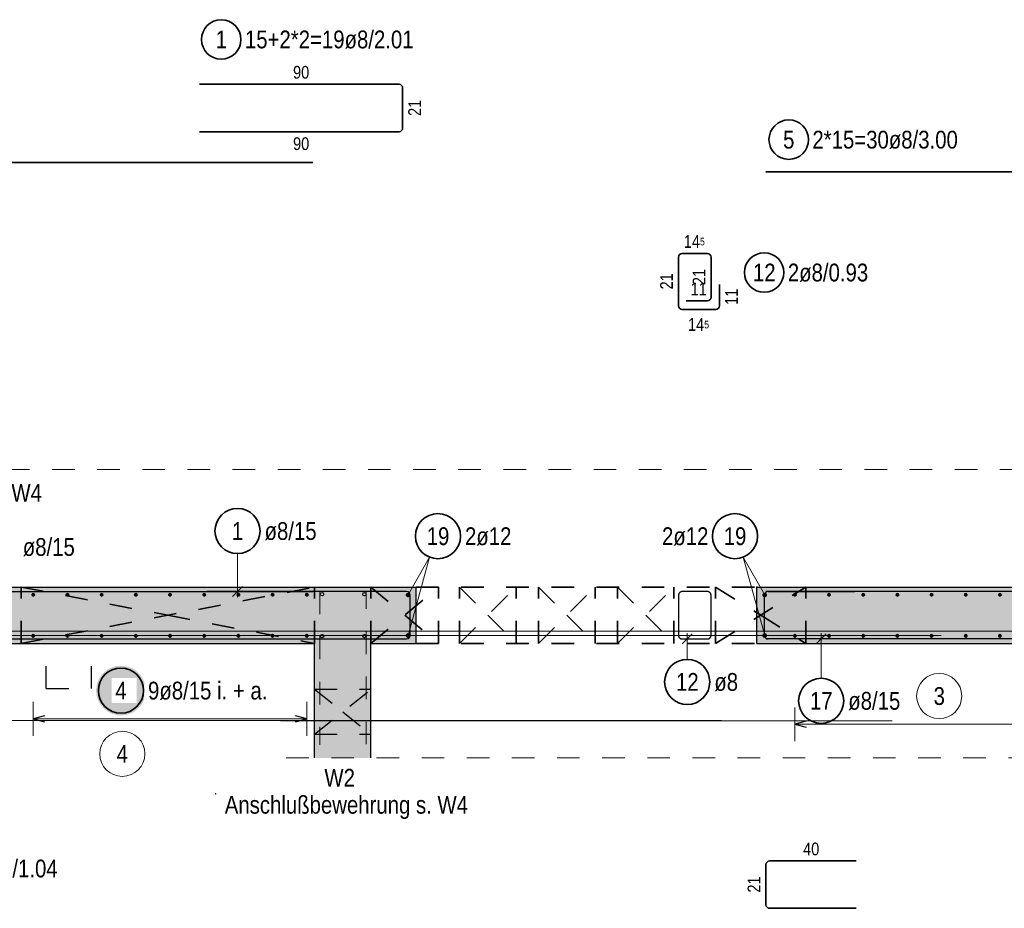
# Model space of a CAD drawing. Header units: millimetres. Extents: x -4.8 to 43.1, y -12 to 21.7.
# Tile 29 of 42: x 13.8 to 18.2, y 11 to 14.9. Entities that reach past the tile are written whole.
import ezdxf

# ---------------------------------------------------------------- set-up
doc = ezdxf.new("R2010")
doc.units = ezdxf.units.MM
doc.linetypes.add('DOT', pattern=[0.25, 0, -0.25])
doc.linetypes.add('HIDDEN', pattern=[0.375, 0.25, -0.125])
doc.layers.add('Achsen', color=7, linetype='Continuous', lineweight=20)
doc.layers.add('nplo Bewehrung', color=7, linetype='Continuous', lineweight=20)
doc.styles.add('Arial Narrow', font='ARIALN.TTF')

msp = doc.modelspace()

# ---------------------------------------------------------------- hatches: boundary and pattern name
at = {"lineweight": 13, "true_color": 0xd7ffd7}
for points in [[(11.123229, 12.133749), (15.560882, 12.133749), (15.560882, 12.383749), (11.123229, 12.383749)], [(20.15047, 12.133749), (20.15047, 12.383749), (17.070882, 12.383749), (17.070882, 12.133749)], [(15.110882, 11.626963), (15.360882, 11.626963), (15.360882, 12.133749), (15.110882, 12.133749)]]:
    msp.add_hatch(color=254, dxfattribs=at).paths.add_polyline_path(points)
at = {"lineweight": 25, "true_color": 0xffffff}
msp.add_hatch(color=7, dxfattribs=at).paths.add_polyline_path([(14.363171, 11.925), (14.363104, 11.928839), (14.362903, 11.932673), (14.362568, 11.936498), (14.362101, 11.940309), (14.3615, 11.944101), (14.360767, 11.94787), (14.359904, 11.951611), (14.35891, 11.95532), (14.357787, 11.958992), (14.356537, 11.962622), (14.355161, 11.966207), (14.353661, 11.969741), (14.352038, 11.973221), (14.350295, 11.976642), (14.348434, 11.98), (14.346456, 11.983291), (14.344365, 11.986511), (14.342163, 11.989656), (14.339852, 11.992723), (14.337436, 11.995707), (14.334917, 11.998604), (14.332298, 12.001412), (14.329584, 12.004127), (14.326775, 12.006746), (14.323878, 12.009265), (14.320894, 12.011681), (14.317827, 12.013992), (14.314682, 12.016194), (14.311462, 12.018285), (14.308171, 12.020263), (14.304813, 12.022124), (14.301392, 12.023867), (14.297912, 12.02549), (14.294378, 12.02699), (14.290793, 12.028366), (14.287163, 12.029616), (14.283491, 12.030739), (14.279782, 12.031733), (14.276041, 12.032596), (14.272272, 12.033329), (14.26848, 12.033929), (14.264669, 12.034397), (14.260844, 12.034732), (14.25701, 12.034933), (14.253171, 12.035), (14.249332, 12.034933), (14.245498, 12.034732), (14.241673, 12.034397), (14.237862, 12.033929), (14.23407, 12.033329), (14.230301, 12.032596), (14.22656, 12.031733), (14.222851, 12.030739), (14.219179, 12.029616), (14.215549, 12.028366), (14.211964, 12.02699), (14.20843, 12.02549), (14.20495, 12.023867), (14.201529, 12.022124), (14.198171, 12.020263), (14.19488, 12.018285), (14.19166, 12.016194), (14.188515, 12.013992), (14.185448, 12.011681), (14.182464, 12.009265), (14.179567, 12.006746), (14.176759, 12.004127), (14.174044, 12.001412), (14.171425, 11.998604), (14.168906, 11.995707), (14.16649, 11.992723), (14.164179, 11.989656), (14.161977, 11.986511), (14.159886, 11.983291), (14.157908, 11.98), (14.156047, 11.976642), (14.154304, 11.973221), (14.152681, 11.969741), (14.151181, 11.966207), (14.149805, 11.962622), (14.148555, 11.958992), (14.147432, 11.95532), (14.146439, 11.951611), (14.145575, 11.94787), (14.144842, 11.944101), (14.144242, 11.940309), (14.143774, 11.936498), (14.143439, 11.932673), (14.143238, 11.928839), (14.143171, 11.925), (14.143238, 11.921161), (14.143439, 11.917327), (14.143774, 11.913502), (14.144242, 11.909691), (14.144842, 11.905899), (14.145575, 11.90213), (14.146439, 11.898389), (14.147432, 11.89468), (14.148555, 11.891008), (14.149805, 11.887378), (14.151181, 11.883793), (14.152681, 11.880259), (14.154304, 11.876779), (14.156047, 11.873358), (14.157908, 11.87), (14.159886, 11.866709), (14.161977, 11.863489), (14.164179, 11.860344), (14.16649, 11.857277), (14.168906, 11.854293), (14.171425, 11.851396), (14.174044, 11.848588), (14.176759, 11.845873), (14.179567, 11.843254), (14.182464, 11.840735), (14.185448, 11.838319), (14.188515, 11.836008), (14.19166, 11.833806), (14.19488, 11.831715), (14.198171, 11.829737), (14.201529, 11.827876), (14.20495, 11.826133), (14.20843, 11.82451), (14.211964, 11.82301), (14.215549, 11.821634), (14.219179, 11.820384), (14.222851, 11.819261), (14.22656, 11.818267), (14.230301, 11.817404), (14.23407, 11.816671), (14.237862, 11.816071), (14.241673, 11.815603), (14.245498, 11.815268), (14.249332, 11.815067), (14.253171, 11.815), (14.25701, 11.815067), (14.260844, 11.815268), (14.264669, 11.815603), (14.26848, 11.816071), (14.272272, 11.816671), (14.276041, 11.817404), (14.279782, 11.818267), (14.283491, 11.819261), (14.287163, 11.820384), (14.290793, 11.821634), (14.294378, 11.82301), (14.297912, 11.82451), (14.301392, 11.826133), (14.304813, 11.827876), (14.308171, 11.829737), (14.311462, 11.831715), (14.314682, 11.833806), (14.317827, 11.836008), (14.320894, 11.838319), (14.323878, 11.840735), (14.326775, 11.843254), (14.329584, 11.845873), (14.332298, 11.848588), (14.334917, 11.851396), (14.337436, 11.854293), (14.339852, 11.857277), (14.342163, 11.860344), (14.344365, 11.863489), (14.346456, 11.866709), (14.348434, 11.87), (14.350295, 11.873358), (14.352038, 11.876779), (14.353661, 11.880259), (14.355161, 11.883793), (14.356537, 11.887378), (14.357787, 11.891008), (14.35891, 11.89468), (14.359904, 11.898389), (14.360767, 11.90213), (14.3615, 11.905899), (14.362101, 11.909691), (14.362568, 11.913502), (14.362903, 11.917327)])

# ---------------------------------------------------------------- linework, layer by layer
at = {"color": 2, "linetype": 'Continuous', "lineweight": 35}
for p, q in [((15.485414, 14.611611), (14.601414, 14.611611)), ((15.501414, 14.417611), (15.501414, 14.595611)), ((14.601414, 14.401611), (15.485414, 14.401611)), ((11.123129, 14.264895), (15.103129, 14.264895)), ((20.110369, 14.223988), (17.110782, 14.223988)), ((16.723936, 13.845829), (16.723936, 13.630378)), ((16.852088, 13.861829), (16.739936, 13.861829)), ((16.868088, 13.667878), (16.868088, 13.845829)), ((16.905588, 13.630378), (16.905588, 13.724378)), ((16.739936, 13.614378), (16.889588, 13.614378)), ((16.758088, 13.651878), (16.852088, 13.651878)), ((17.127558, 11.170127), (17.511558, 11.170127)), ((17.111558, 10.976275), (17.111558, 11.154127)), ((17.511558, 10.960275), (17.127558, 10.960275))]:
    msp.add_line(p, q, dxfattribs=at)
at = {"color": 5, "linetype": 'HIDDEN', "lineweight": 18, "ltscale": 0.25}
for p, q in [((10.748229, 12.904906), (20.965133, 12.904906)), ((14.985882, 11.626963), (20.965133, 11.626963))]:
    msp.add_line(p, q, dxfattribs=at)
at = {"color": 5, "linetype": 'Continuous', "lineweight": 18}
for p, q in [((14.76952, 12.532051), (14.76952, 12.338945)), ((16.762538, 12.063369), (16.762538, 12.178798)), ((17.356024, 11.979752), (17.356024, 12.178749)), ((13.864765, 11.875), (13.864765, 11.725)), ((15.076764, 11.725), (15.076764, 11.875)), ((15.076764, 11.8), (13.864765, 11.8))]:
    msp.add_line(p, q, dxfattribs=at)
at = {"color": 3, "linetype": 'Continuous', "lineweight": 25}
for p, q in [((11.12378, 12.363749), (15.10378, 12.363749)), ((13.323229, 12.383749), (15.560882, 12.383749)), ((15.519122, 12.363945), (14.635122, 12.363945)), ((14.747423, 12.341848), (14.791618, 12.386042)), ((15.535122, 12.169945), (15.535122, 12.347945)), ((15.560882, 12.133749), (15.560882, 12.383749)), ((17.070882, 12.383749), (20.15047, 12.383749)), ((17.070882, 12.133749), (17.070882, 12.383749)), ((20.11057, 12.363749), (17.110982, 12.363749)), ((17.120615, 12.363601), (17.504615, 12.363601)), ((17.104615, 12.169749), (17.104615, 12.347601)), ((16.784635, 12.175895), (16.740441, 12.131701)), ((17.378121, 12.175846), (17.333926, 12.131652)), ((11.123229, 12.133749), (15.110882, 12.133749)), ((11.12378, 12.153749), (15.10378, 12.153749)), ((14.635122, 12.153945), (15.519122, 12.153945)), ((15.110882, 11.626963), (15.110882, 12.133749)), ((15.360882, 12.133749), (15.560882, 12.133749)), ((15.360882, 11.626963), (15.360882, 12.133749)), ((17.070882, 12.133749), (20.15047, 12.133749)), ((20.11047, 12.153749), (17.110882, 12.153749)), ((17.504615, 12.153749), (17.120615, 12.153749)), ((13.914765, 11.813397), (13.864765, 11.8)), ((13.864765, 11.8), (13.914765, 11.786603)), ((15.076764, 11.8), (15.026764, 11.813397)), ((15.026764, 11.786603), (15.076764, 11.8))]:
    msp.add_line(p, q, dxfattribs=at)
at = {"color": 2, "linetype": 'DOT', "lineweight": 35, "ltscale": 0.25}
for p, q in [((13.810764, 12.133749), (13.810764, 12.383749)), ((15.110764, 12.133749), (15.110764, 12.383749)), ((15.360882, 12.133749), (15.360882, 12.383749)), ((15.560882, 12.383749), (17.070882, 12.383749)), ((15.660882, 12.133749), (15.660882, 12.383749)), ((15.753933, 12.133749), (15.753933, 12.383749)), ((16.003933, 12.133749), (16.003933, 12.383749)), ((16.103936, 12.133749), (16.103936, 12.383749)), ((16.353936, 12.133749), (16.353936, 12.383749)), ((16.453936, 12.133749), (16.453936, 12.383749)), ((16.703936, 12.133749), (16.703936, 12.383749)), ((16.888088, 12.133749), (16.888088, 12.383749)), ((17.288088, 12.133749), (17.288088, 12.383749)), ((15.560882, 12.133749), (17.070882, 12.133749))]:
    msp.add_line(p, q, dxfattribs=at)
at = {"color": 10, "linetype": 'HIDDEN', "ltscale": 0.25}
msp.add_line((15.339539, 12.363777), (15.134737, 12.363777), dxfattribs=at)
at = {"color": 3, "linetype": 'HIDDEN', "lineweight": 25}
for p, q in [((16.852088, 12.363749), (16.739936, 12.363749)), ((16.723936, 12.347749), (16.723936, 12.169798)), ((16.868088, 12.169798), (16.868088, 12.347749)), ((16.868088, 12.169798), (16.868088, 12.263798)), ((16.739936, 12.153798), (16.852088, 12.153798)), ((16.758088, 12.153798), (16.852088, 12.153798))]:
    msp.add_line(p, q, dxfattribs=at)
at = {"color": 9, "linetype": 'Continuous', "lineweight": 0}
msp.add_line((17.35047, 12.187749), (20.13047, 12.187749), dxfattribs=at)
at = {"color": 3, "linetype": 'DOT', "lineweight": 25, "ltscale": 0.25}
for p, q in [((13.922096, 11.933749), (13.922096, 12.133749)), ((14.122096, 11.933749), (14.122096, 12.133749)), ((13.922096, 11.933749), (14.122096, 11.933749)), ((15.110882, 11.931242), (15.360715, 11.931242)), ((15.360715, 11.731242), (15.360715, 11.931242)), ((15.110882, 11.731242), (15.360715, 11.731242))]:
    msp.add_line(p, q, dxfattribs=at)
at = {"color": 2, "linetype": 'Continuous', "lineweight": 35}
for centre, radius in [((14.697591, 14.810364), 0.0875), ((17.212259, 14.366298), 0.0875), ((17.103326, 13.777478), 0.0875), ((14.76952, 12.632051), 0.1), ((16.762538, 11.963369), 0.1), ((14.253171, 11.925), 0.1), ((17.356024, 11.879752), 0.1)]:
    msp.add_circle(centre, radius, dxfattribs=at)
at = {"color": 4, "linetype": 'Continuous', "lineweight": 50}
for centre, radius in [((13.864765, 12.349749), 0.004), ((13.864765, 12.349749), 0.004), ((13.864765, 12.349749), 0.0036), ((13.864765, 12.349749), 0.0028), ((13.864765, 12.349749), 0.002), ((13.864765, 12.349749), 0.0012), ((13.864765, 12.349749), 0.0004), ((14.016265, 12.349749), 0.004), ((14.016265, 12.349749), 0.004), ((14.016265, 12.349749), 0.0036), ((14.016265, 12.349749), 0.0028), ((14.016265, 12.349749), 0.002), ((14.016265, 12.349749), 0.0012), ((14.016265, 12.349749), 0.0004), ((14.167765, 12.349749), 0.004), ((14.167765, 12.349749), 0.004), ((14.167765, 12.349749), 0.0036), ((14.167765, 12.349749), 0.0028), ((14.167765, 12.349749), 0.002), ((14.167765, 12.349749), 0.0012), ((14.167765, 12.349749), 0.0004), ((14.319265, 12.349749), 0.004), ((14.319265, 12.349749), 0.004), ((14.319265, 12.349749), 0.0036), ((14.319265, 12.349749), 0.0028), ((14.319265, 12.349749), 0.002), ((14.319265, 12.349749), 0.0012), ((14.319265, 12.349749), 0.0004), ((14.470765, 12.349749), 0.004), ((14.470765, 12.349749), 0.004), ((14.470765, 12.349749), 0.0036), ((14.470765, 12.349749), 0.0028), ((14.470765, 12.349749), 0.002), ((14.470765, 12.349749), 0.0012), ((14.470765, 12.349749), 0.0004), ((14.622265, 12.349749), 0.004), ((14.622265, 12.349749), 0.004), ((14.622265, 12.349749), 0.0036), ((14.622265, 12.349749), 0.0028), ((14.622265, 12.349749), 0.002), ((14.622265, 12.349749), 0.0012), ((14.622265, 12.349749), 0.0004), ((14.773764, 12.349749), 0.004), ((14.773764, 12.349749), 0.004), ((14.773764, 12.349749), 0.0036), ((14.773764, 12.349749), 0.0028), ((14.773764, 12.349749), 0.002), ((14.773764, 12.349749), 0.0012), ((14.773764, 12.349749), 0.0004), ((14.925264, 12.349749), 0.004), ((14.925264, 12.349749), 0.004), ((14.925264, 12.349749), 0.0036), ((14.925264, 12.349749), 0.0028), ((14.925264, 12.349749), 0.002), ((14.925264, 12.349749), 0.0012), ((14.925264, 12.349749), 0.0004), ((15.076764, 12.349749), 0.004), ((15.076764, 12.349749), 0.004), ((15.076764, 12.349749), 0.0036), ((15.076764, 12.349749), 0.0028), ((15.076764, 12.349749), 0.002), ((15.076764, 12.349749), 0.0012), ((15.076764, 12.349749), 0.0004), ((13.864765, 12.167798), 0.004), ((13.864765, 12.167798), 0.004), ((13.864765, 12.167798), 0.0036), ((13.864765, 12.167798), 0.0028), ((13.864765, 12.167798), 0.002), ((13.864765, 12.167798), 0.0012), ((13.864765, 12.167798), 0.0004), ((14.016265, 12.167798), 0.004), ((14.016265, 12.167798), 0.004), ((14.016265, 12.167798), 0.0036), ((14.016265, 12.167798), 0.0028), ((14.016265, 12.167798), 0.002), ((14.016265, 12.167798), 0.0012), ((14.016265, 12.167798), 0.0004), ((14.167765, 12.167798), 0.004), ((14.167765, 12.167798), 0.004), ((14.167765, 12.167798), 0.0036), ((14.167765, 12.167798), 0.0028), ((14.167765, 12.167798), 0.002), ((14.167765, 12.167798), 0.0012), ((14.167765, 12.167798), 0.0004), ((14.319265, 12.167798), 0.004), ((14.319265, 12.167798), 0.004), ((14.319265, 12.167798), 0.0036), ((14.319265, 12.167798), 0.0028), ((14.319265, 12.167798), 0.002), ((14.319265, 12.167798), 0.0012), ((14.319265, 12.167798), 0.0004), ((14.470765, 12.167798), 0.004), ((14.470765, 12.167798), 0.004), ((14.470765, 12.167798), 0.0036), ((14.470765, 12.167798), 0.0028), ((14.470765, 12.167798), 0.002), ((14.470765, 12.167798), 0.0012), ((14.470765, 12.167798), 0.0004), ((14.622265, 12.167798), 0.004), ((14.622265, 12.167798), 0.004), ((14.622265, 12.167798), 0.0036), ((14.622265, 12.167798), 0.0028), ((14.622265, 12.167798), 0.002), ((14.622265, 12.167798), 0.0012), ((14.622265, 12.167798), 0.0004), ((14.773764, 12.167798), 0.004), ((14.773764, 12.167798), 0.004), ((14.773764, 12.167798), 0.0036), ((14.773764, 12.167798), 0.0028), ((14.773764, 12.167798), 0.002), ((14.773764, 12.167798), 0.0012), ((14.773764, 12.167798), 0.0004), ((14.925264, 12.167798), 0.004), ((14.925264, 12.167798), 0.004), ((14.925264, 12.167798), 0.0036), ((14.925264, 12.167798), 0.0028), ((14.925264, 12.167798), 0.002), ((14.925264, 12.167798), 0.0012), ((14.925264, 12.167798), 0.0004), ((15.076764, 12.167798), 0.004), ((15.076764, 12.167798), 0.004), ((15.076764, 12.167798), 0.0036), ((15.076764, 12.167798), 0.0028), ((15.076764, 12.167798), 0.002), ((15.076764, 12.167798), 0.0012), ((15.076764, 12.167798), 0.0004)]:
    msp.add_circle(centre, radius, dxfattribs=at)
at = {"color": 10, "linetype": 'Continuous'}
for centre in [(15.14419, 12.352325), (15.331932, 12.352325), (15.14419, 12.166424), (15.331932, 12.166424)]:
    msp.add_circle(centre, 0.0075, dxfattribs=at)
at = {"color": 9, "linetype": 'Continuous', "lineweight": 0}
for centre, radius in [((17.070982, 12.383749), 0.00111), ((17.285717, 12.383749), 0.00111), ((17.285717, 12.133749), 0.00111), ((14.259102, 11.644818), 0.1), ((14.673029, 11.467855), 0.00111)]:
    msp.add_circle(centre, radius, dxfattribs=at)
at = {"color": 2, "linetype": 'Continuous', "lineweight": 35}
for centre, start, end in [((15.485414, 14.595611), 0, 90), ((15.485414, 14.417611), 270, 0), ((16.739936, 13.845829), 90, 180), ((16.852088, 13.845829), 0, 90), ((16.852088, 13.667878), 270, 0), ((16.739936, 13.630378), 180, 270), ((16.889588, 13.630378), 270, 0), ((17.127558, 11.154127), 90, 180), ((17.127558, 10.976275), 180, 270)]:
    msp.add_arc(centre, 0.016, start, end, dxfattribs=at)
at = {"color": 3, "linetype": 'Continuous', "lineweight": 25}
for centre, start, end in [((15.519122, 12.347945), 0, 90), ((17.120615, 12.347601), 90, 180), ((15.519122, 12.169945), 270, 0), ((17.120615, 12.169749), 180, 270)]:
    msp.add_arc(centre, 0.016, start, end, dxfattribs=at)
at = {"color": 3, "linetype": 'HIDDEN', "lineweight": 25}
for centre, start, end in [((16.739936, 12.347749), 90, 180), ((16.852088, 12.347749), 0, 90), ((16.739936, 12.169798), 180, 270), ((16.852088, 12.169798), 270, 0), ((16.852088, 12.169798), 270, 0)]:
    msp.add_arc(centre, 0.016, start, end, dxfattribs=at)
at = {"layer": 'Achsen', "color": 5, "linetype": 'Continuous', "lineweight": 18}
for p, q in [((15.525882, 12.348749), (15.620694, 12.516265)), ((15.525882, 12.168749), (15.620694, 12.516265)), ((17.105882, 12.348749), (17.01107, 12.516265)), ((17.105882, 12.168749), (17.01107, 12.516265)), ((17.239719, 11.85081), (17.239719, 11.70081)), ((20.11657, 11.77581), (17.239719, 11.77581))]:
    msp.add_line(p, q, dxfattribs=at)
at = {"layer": 'Achsen', "color": 2, "linetype": 'DOT', "lineweight": 35, "ltscale": 0.25}
for p, q in [((13.810764, 12.133798), (15.110764, 12.383749)), ((13.810764, 12.383749), (14.460764, 12.258773)), ((15.360882, 12.133798), (15.660882, 12.383749)), ((15.360882, 12.383749), (15.510882, 12.258773)), ((15.753933, 12.133798), (16.003933, 12.383749)), ((15.753933, 12.383749), (15.878933, 12.258773)), ((16.103936, 12.133798), (16.353936, 12.383749)), ((16.103936, 12.383749), (16.228936, 12.258773)), ((16.453936, 12.133798), (16.703936, 12.383749)), ((16.453936, 12.383749), (16.578936, 12.258773)), ((16.888088, 12.133798), (17.288088, 12.383749)), ((16.888088, 12.383749), (17.088088, 12.258773)), ((14.460764, 12.258773), (15.110764, 12.133798)), ((15.510882, 12.258773), (15.660882, 12.133798)), ((15.878933, 12.258773), (16.003933, 12.133798)), ((16.228936, 12.258773), (16.353936, 12.133798)), ((16.578936, 12.258773), (16.703936, 12.133798)), ((17.088088, 12.258773), (17.288088, 12.133798))]:
    msp.add_line(p, q, dxfattribs=at)
at = {"layer": 'Achsen', "color": 10, "linetype": 'HIDDEN', "ltscale": 0.25}
for p, q in [((15.134737, 12.363777), (15.134737, 11.68457)), ((15.339539, 11.686995), (15.339539, 12.363777))]:
    msp.add_line(p, q, dxfattribs=at)
at = {"layer": 'Achsen', "color": 3, "linetype": 'DOT', "lineweight": 25, "ltscale": 0.25}
for p, q in [((15.110764, 11.731242), (15.360715, 11.931242)), ((15.110764, 11.931242), (15.23574, 11.831242)), ((15.23574, 11.831242), (15.360715, 11.731242))]:
    msp.add_line(p, q, dxfattribs=at)
at = {"layer": 'Achsen', "color": 3, "linetype": 'Continuous', "lineweight": 25}
for p, q in [((17.289719, 11.789207), (17.239719, 11.77581)), ((17.239719, 11.77581), (17.289719, 11.762412))]:
    msp.add_line(p, q, dxfattribs=at)
at = {"layer": 'Achsen', "color": 2, "linetype": 'Continuous', "lineweight": 35}
for centre in [(15.65778, 12.609133), (16.973983, 12.609133)]:
    msp.add_circle(centre, 0.1, dxfattribs=at)
at = {"layer": 'Achsen', "color": 4, "linetype": 'Continuous', "lineweight": 50}
for centre, radius in [((15.525882, 12.348749), 0.006), ((15.525882, 12.348749), 0.006), ((15.525882, 12.348749), 0.0054), ((15.525882, 12.348749), 0.0042), ((15.525882, 12.348749), 0.003), ((15.525882, 12.348749), 0.0018), ((15.525882, 12.348749), 0.0006), ((17.105882, 12.348749), 0.006), ((17.105882, 12.348749), 0.006), ((17.105882, 12.348749), 0.0054), ((17.105882, 12.348749), 0.0042), ((17.105882, 12.348749), 0.003), ((17.105882, 12.348749), 0.0018), ((17.105882, 12.348749), 0.0006), ((17.239719, 12.349749), 0.004), ((17.239719, 12.349749), 0.004), ((17.239719, 12.349749), 0.0036), ((17.239719, 12.349749), 0.0028), ((17.239719, 12.349749), 0.002), ((17.239719, 12.349749), 0.0012), ((17.239719, 12.349749), 0.0004), ((17.391132, 12.349749), 0.004), ((17.391132, 12.349749), 0.004), ((17.391132, 12.349749), 0.0036), ((17.391132, 12.349749), 0.0028), ((17.391132, 12.349749), 0.002), ((17.391132, 12.349749), 0.0012), ((17.391132, 12.349749), 0.0004), ((17.542545, 12.349749), 0.004), ((17.542545, 12.349749), 0.004), ((17.542545, 12.349749), 0.0036), ((17.542545, 12.349749), 0.0028), ((17.542545, 12.349749), 0.002), ((17.542545, 12.349749), 0.0012), ((17.542545, 12.349749), 0.0004), ((17.693959, 12.349749), 0.004), ((17.693959, 12.349749), 0.004), ((17.693959, 12.349749), 0.0036), ((17.693959, 12.349749), 0.0028), ((17.693959, 12.349749), 0.002), ((17.693959, 12.349749), 0.0012), ((17.693959, 12.349749), 0.0004), ((17.845372, 12.349749), 0.004), ((17.845372, 12.349749), 0.004), ((17.845372, 12.349749), 0.0036), ((17.845372, 12.349749), 0.0028), ((17.845372, 12.349749), 0.002), ((17.845372, 12.349749), 0.0012), ((17.845372, 12.349749), 0.0004), ((17.996785, 12.349749), 0.004), ((17.996785, 12.349749), 0.004), ((17.996785, 12.349749), 0.0036), ((17.996785, 12.349749), 0.0028), ((17.996785, 12.349749), 0.002), ((17.996785, 12.349749), 0.0012), ((17.996785, 12.349749), 0.0004), ((18.148198, 12.349749), 0.004), ((18.148198, 12.349749), 0.004), ((18.148198, 12.349749), 0.0036), ((18.148198, 12.349749), 0.0028), ((18.148198, 12.349749), 0.002), ((18.148198, 12.349749), 0.0012), ((18.148198, 12.349749), 0.0004), ((15.525882, 12.168749), 0.006), ((15.525882, 12.168749), 0.006), ((15.525882, 12.168749), 0.0054), ((17.105882, 12.168749), 0.006), ((17.105882, 12.168749), 0.006), ((17.105882, 12.168749), 0.0054), ((15.525882, 12.168749), 0.0042), ((15.525882, 12.168749), 0.003), ((15.525882, 12.168749), 0.0018), ((15.525882, 12.168749), 0.0006), ((17.105882, 12.168749), 0.0042), ((17.105882, 12.168749), 0.003), ((17.105882, 12.168749), 0.0018), ((17.105882, 12.168749), 0.0006), ((17.239719, 12.167749), 0.004), ((17.239719, 12.167749), 0.004), ((17.239719, 12.167749), 0.0036), ((17.239719, 12.167749), 0.0028), ((17.239719, 12.167749), 0.002), ((17.239719, 12.167749), 0.0012), ((17.239719, 12.167749), 0.0004), ((17.391132, 12.167749), 0.004), ((17.391132, 12.167749), 0.004), ((17.391132, 12.167749), 0.0036), ((17.391132, 12.167749), 0.0028), ((17.391132, 12.167749), 0.002), ((17.391132, 12.167749), 0.0012), ((17.391132, 12.167749), 0.0004), ((17.542545, 12.167749), 0.004), ((17.542545, 12.167749), 0.004), ((17.542545, 12.167749), 0.0036), ((17.542545, 12.167749), 0.0028), ((17.542545, 12.167749), 0.002), ((17.542545, 12.167749), 0.0012), ((17.542545, 12.167749), 0.0004), ((17.693959, 12.167749), 0.004), ((17.693959, 12.167749), 0.004), ((17.693959, 12.167749), 0.0036), ((17.693959, 12.167749), 0.0028), ((17.693959, 12.167749), 0.002), ((17.693959, 12.167749), 0.0012), ((17.693959, 12.167749), 0.0004), ((17.845372, 12.167749), 0.004), ((17.845372, 12.167749), 0.004), ((17.845372, 12.167749), 0.0036), ((17.845372, 12.167749), 0.0028), ((17.845372, 12.167749), 0.002), ((17.845372, 12.167749), 0.0012), ((17.845372, 12.167749), 0.0004), ((17.996785, 12.167749), 0.004), ((17.996785, 12.167749), 0.004), ((17.996785, 12.167749), 0.0036), ((17.996785, 12.167749), 0.0028), ((17.996785, 12.167749), 0.002), ((17.996785, 12.167749), 0.0012), ((17.996785, 12.167749), 0.0004), ((18.148198, 12.167749), 0.004), ((18.148198, 12.167749), 0.004), ((18.148198, 12.167749), 0.0036), ((18.148198, 12.167749), 0.0028), ((18.148198, 12.167749), 0.002), ((18.148198, 12.167749), 0.0012), ((18.148198, 12.167749), 0.0004)]:
    msp.add_circle(centre, radius, dxfattribs=at)
at = {"layer": 'Achsen', "color": 9, "linetype": 'Continuous', "lineweight": 0}
msp.add_circle((17.879189, 11.900849), 0.1, dxfattribs=at)
at = {"layer": 'nplo Bewehrung', "color": 9, "linetype": 'Continuous', "lineweight": 0}
for p, q in [((12.68768, 12.187749), (20.11047, 12.187749)), ((13.610759, 12.169749), (17.888088, 12.169749)), ((10.923129, 11.792894), (16.915129, 11.792894)), ((14.960882, 11.790894), (17.670882, 11.790894))]:
    msp.add_line(p, q, dxfattribs=at)

# ---------------------------------------------------------------- texts
at = {"color": 2, "lineweight": 35, "char_height": 0.07875, "attachment_point": 1, "line_spacing_factor": 0.9, "style": 'Arial Narrow'}
for s, insert in [('1', (14.672785, 14.849739)), ('15+2*2=19ø8/2.01', (14.802591, 14.849739)), ('5', (17.187453, 14.405673)), ('2*15=30ø8/3.00', (17.317259, 14.405673)), ('12', (17.053713, 13.816853)), ('2ø8/0.93', (17.208326, 13.816853)), ('1', (14.744714, 12.671426)), ('ø8/15', (14.88952, 12.671426)), ('ø8/15', (13.81815, 12.600841)), ('12', (16.712925, 12.002744)), ('ø8', (16.882538, 12.002744)), ('17', (17.306411, 11.919127)), ('ø8/15', (17.476024, 11.919127)), ('2ø8/1.04', (13.61666, 11.175995))]:
    msp.add_mtext(s, dxfattribs=dict(at, insert=insert))
at = {"color": 3, "lineweight": 25, "char_height": 0.05625, "attachment_point": 1, "line_spacing_factor": 0.9, "style": 'Arial Narrow'}
for s, insert in [('90', (15.015976, 14.692861)), ('90', (15.015976, 14.376611)), ('14{\\A1;\\H.6x;\\S5;}', (16.747286, 13.943079)), ('11', (16.777651, 13.733128)), ('14{\\A1;\\H.6x;\\S5;}', (16.766036, 13.575316)), ('40', (17.27612, 11.251377))]:
    msp.add_mtext(s, dxfattribs=dict(at, insert=insert))
at = {"color": 3, "lineweight": 25, "char_height": 0.05625, "attachment_point": 1, "rotation": 90, "line_spacing_factor": 0.9, "style": 'Arial Narrow'}
for s, insert in [('21', (15.526414, 14.471173)), ('21', (16.786838, 13.721416)), ('21', (16.642686, 13.702666)), ('11', (16.930588, 13.633941)), ('21', (17.030308, 11.029763))]:
    msp.add_mtext(s, dxfattribs=dict(at, insert=insert))
at = {"color": 9, "lineweight": 0, "insert": (14.234296, 11.684193), "char_height": 0.07875, "attachment_point": 1, "line_spacing_factor": 0.9, "style": 'Arial Narrow'}
msp.add_mtext('4', dxfattribs=at)
at = {"layer": 'Achsen', "color": 2, "lineweight": 35, "style": 'Arial Narrow'}
for s, p in [('Anschlußbewehrung s. W4', (12.825103, 12.762144)), ('W2', (15.154763, 11.499454)), ('Anschlußbewehrung s. W4', (14.713186, 11.3796))]:
    msp.add_text(s, height=0.07875, dxfattribs=at).set_placement(p)
at = {"layer": 'Achsen', "color": 2, "lineweight": 35, "char_height": 0.07875, "attachment_point": 1, "line_spacing_factor": 0.9, "style": 'Arial Narrow'}
for s, insert in [('19', (15.608168, 12.648508)), ('2ø12', (15.77778, 12.648508)), ('2ø12', (16.650808, 12.648508)), ('19', (16.924371, 12.648508))]:
    msp.add_mtext(s, dxfattribs=dict(at, insert=insert))
at = {"layer": 'Achsen', "color": 9, "lineweight": 0, "insert": (17.854383, 11.940224), "char_height": 0.07875, "attachment_point": 1, "line_spacing_factor": 0.9, "style": 'Arial Narrow'}
msp.add_mtext('3', dxfattribs=at)

# ---------------------------------------------------------------- next in the draw order: texts
at = {"color": 2, "lineweight": 35, "char_height": 0.07875, "attachment_point": 1, "line_spacing_factor": 0.9, "style": 'Arial Narrow', "bg_fill": 3, "box_fill_scale": 1.2, "bg_fill_color": 256, "bg_fill_true_color": 13158600, "bg_fill_transparency": 0}
for s, insert in [('4', (14.228365, 11.964375)), ('9ø8/15 i. + a.', (14.373171, 11.964375))]:
    msp.add_mtext(s, dxfattribs=dict(at, insert=insert))

doc.saveas('drawing.dxf')
